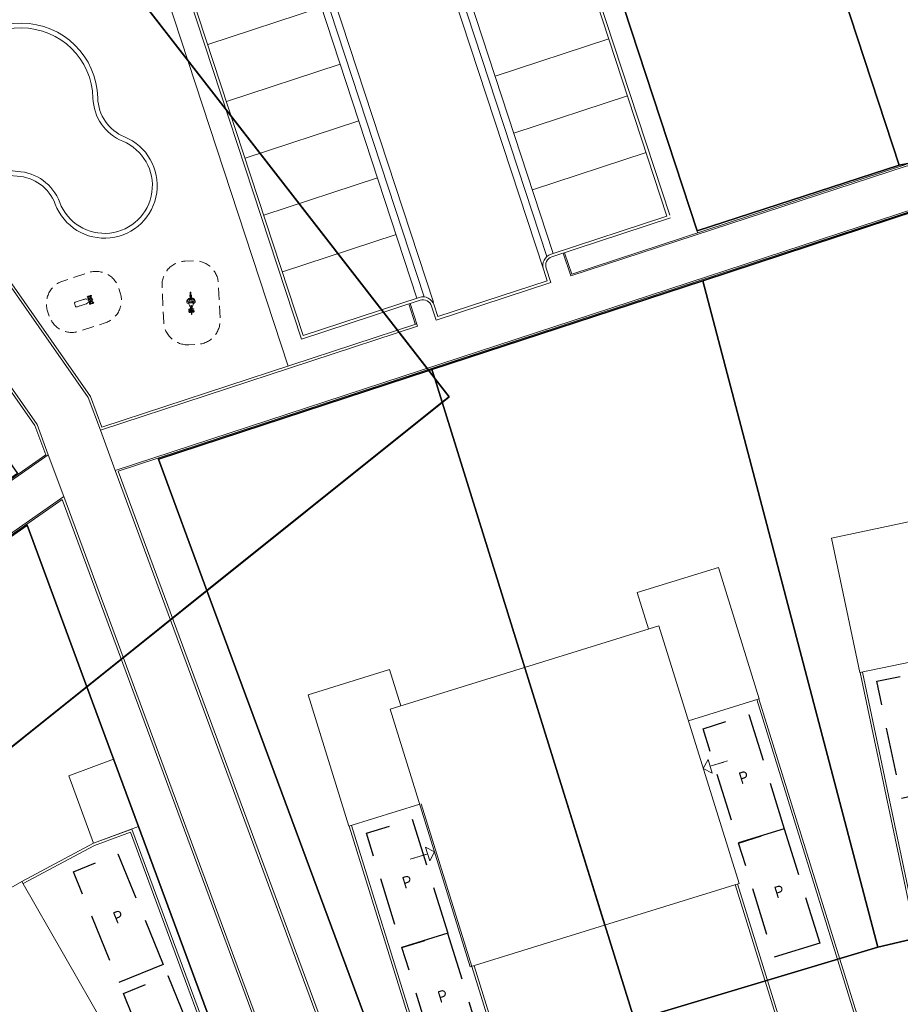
# Model space of a CAD drawing. Header units: metres. Extents: x 150385 to 171486, y 478588 to 485023.
# Tile 78 of 256: x 151636 to 151673, y 483369 to 483410. Entities that reach past the tile are written whole.
import ezdxf
from ezdxf.lldxf.tags import DXFTag

# ---------------------------------------------------------------- set-up
doc = ezdxf.new("R2010")
doc.units = ezdxf.units.M
doc.linetypes.add('DASHED', pattern=[0.75, 0.5, -0.25])
doc.linetypes.add('Stippelfijn', pattern=[3, 2, -1])
doc.layers.add('B-WE-KG-GRENS_PERCEEL-GV', color=150, linetype='KG-PERCEEL', lineweight=30, true_color=0x007fff)
doc.layers.add('N-PV-OG-KADASTRAAL_BEBOUWING-G', color=7, linetype='Continuous', lineweight=35)
doc.layers.add('N-WE-VH-KANTOPSLUITING_ACHTERKANTBAND TERRAS-G', color=7, linetype='Continuous', lineweight=5)
doc.layers.add('N-WE-VH-PP', color=7, linetype='Continuous')
doc.styles.add('NLCS-ISO-ANNOTATIEF-T25', font='NLCS-ISO.ttf', dxfattribs={"height": 2.5})
doc.styles.get("Standard").update_dxf_attribs({"font": 'NLCS-ISO.ttf'})
tags = doc.linetypes.add('KG-PERCEEL', pattern='A,5.5,-2,["P",Standard,S=1.8,R=0,X=-0.5,Y=-0.9],-2,5.5,-2,[5,NLCS.shx,S=0.75,R=0,X=0,Y=0],-2', length=19).pattern_tags.tags
tags[6] = DXFTag(74, 10)

# ---------------------------------------------------------------- blocks, each defined once
blk = doc.blocks.new('A$Cec739394')
at = {"layer": 'N-PV-OG-KADASTRAAL_BEBOUWING-G', "color": 0, "lineweight": -2}
for p, q in [((7.478, -2.004), (7.619, -1.604)), ((7.478, -2.004), (7.619, -1.604)), ((7.748, -1.875), (8.435, -1.546)), ((7.748, -1.875), (8.29, -1.616)), ((7.878, -2.145), (7.478, -2.004)), ((7.878, -2.145), (7.478, -2.004)), ((-3.13, -7.081), (-3.53, -6.94)), ((-3.13, -7.081), (-3.53, -6.94)), ((-3.401, -7.21), (-4.087, -7.539)), ((-3.401, -7.21), (-3.942, -7.469)), ((-3.271, -7.481), (-3.13, -7.081)), ((-3.271, -7.481), (-3.13, -7.081))]:
    blk.add_line(p, q, dxfattribs=at)
at = {"layer": 'N-PV-OG-KADASTRAAL_BEBOUWING-G', "color": 0, "lineweight": -2, "flags": 128}
for points in [[(0, 0), (4.869, -10.175), (10.173, -7.636), (5.304, 2.538), (0, 0)], [(0, 0), (4.869, -10.175), (-0.434, -12.713), (-5.304, -2.538), (0, 0)], [(7.878, -2.145), (7.619, -1.604)], [(7.878, -2.145), (7.619, -1.604)], [(9.758, -7.835), (10.445, -9.269), (13.656, -7.732), (11.174, -2.546), (8.378, -3.884)], [(-3.271, -7.481), (-3.53, -6.94)], [(-3.271, -7.481), (-3.53, -6.94)], [(-0.019, -12.515), (0.667, -13.949), (-2.544, -15.486), (-5.026, -10.299), (-2.23, -8.961)]]:
    blk.add_lwpolyline(points, dxfattribs=at)
blk = doc.blocks.new('pp')
at = {"layer": 'N-WE-VH-PP', "linetype": 'Stippelfijn', "flags": 128}
blk.add_lwpolyline([(-0.5, -5.468), (-2.5, -5.468), (-2.5, -0.468), (-0.5, -0.468)], close=True, dxfattribs=at)
at = {"layer": 'N-WE-VH-PP', "color": 0, "insert": (-1.475, -2.915), "char_height": 0.5, "attachment_point": 5, "style": 'NLCS-ISO-ANNOTATIEF-T25'}
blk.add_mtext('P', dxfattribs=at)
blk = doc.blocks.new('A$C9d743595')
at = {"lineweight": 0}
for p, q in [((-0.689, -0.267), (-0.689, -0.211)), ((-0.656, -0.267), (-0.656, -0.211))]:
    blk.add_line(p, q, dxfattribs=at)
at = {"color": 9, "linetype": 'DASHED', "true_color": 0xb7b7b7, "flags": 128}
blk.add_lwpolyline([(-0.851, -1.625, -0.414214), (-1.851, -0.625), (-1.851, 0.875, -0.414214), (-0.851, 1.875), (-0.494, 1.875, -0.414214), (0.506, 0.875), (0.506, -0.625, -0.414214), (-0.494, -1.625)], format="xyb", close=True, dxfattribs=at)
at = {"lineweight": 0}
for points in [[(-0.683, 0.439), (-0.705, 0.439), (-0.705, 0.305)], [(-0.683, 0.254), (-0.683, 0.573), (-0.661, 0.573), (-0.661, 0.254)], [(-0.639, 0.305), (-0.639, 0.439), (-0.661, 0.439)], [(-0.683, 0.254), (-0.661, 0.254)], [(-0.661, 0.016), (-0.683, 0.016)], [(-0.661, 0.016), (-0.661, -0.367), (-0.683, -0.367)], [(-0.683, -0.367), (-0.683, 0.016)], [(-0.705, -0.041), (-0.705, -0.126)], [(-0.705, -0.148), (-0.705, -0.176)], [(-0.661, -0.189), (-0.639, -0.189), (-0.639, -0.15)], [(-0.639, -0.128), (-0.639, -0.041)]]:
    blk.add_lwpolyline(points, dxfattribs=at)
for points in [[(-0.683, -0.033, -0.496251), (-0.696, -0.044, -0.311154), (-0.741, 0.003), (-0.75, 0.054, 0.282413), (-0.796, 0.106), (-0.819, 0.11, -0.288337), (-0.851, 0.144, -0.043085), (-0.851, 0.18, -0.275078), (-0.757, 0.306, -0.177311), (-0.713, 0.309, 0.036323), (-0.691, 0.3, -0.327041), (-0.683, 0.291)], [(-0.654, 0.164, 0.649025), (-0.659, 0.164), (-0.664, 0.151, 1.134075), (-0.659, 0.149), (-0.653, 0.149, 1.140804), (-0.648, 0.151), (-0.654, 0.164, 0.649025)], [(-0.661, -0.033, 0.496251), (-0.649, -0.044, 0.311154), (-0.603, 0.003), (-0.594, 0.054, -0.282413), (-0.548, 0.106), (-0.526, 0.11, 0.288337), (-0.494, 0.144, 0.043085), (-0.494, 0.18, 0.275078), (-0.587, 0.306, 0.177311), (-0.631, 0.309, -0.036323), (-0.654, 0.3, 0.327041), (-0.661, 0.291)], [(-0.628, 0.163), (-0.631, 0.168, 0.156555), (-0.633, 0.17), (-0.641, 0.174, -1.001217), (-0.639, 0.179), (-0.632, 0.176, 0.203074), (-0.629, 0.176), (-0.624, 0.177, 0.195258), (-0.622, 0.179), (-0.618, 0.187, -0.999837), (-0.613, 0.184), (-0.618, 0.176, 0.481573), (-0.615, 0.171), (-0.604, 0.168, -0.994612), (-0.606, 0.162), (-0.616, 0.164, 0.483075), (-0.62, 0.161), (-0.62, 0.149, -1.001098), (-0.627, 0.149), (-0.627, 0.161, 0.121126), (-0.628, 0.163, 0.121126)], [(-0.775, -0.218), (-0.782, -0.227, 0.274911), (-0.785, -0.242, 0.160946), (-0.764, -0.267, 0.104621), (-0.737, -0.276, 0.222658), (-0.716, -0.269), (-0.709, -0.258, -0.41977), (-0.692, -0.258, -0.193774), (-0.689, -0.266, 0.455346), (-0.686, -0.268), (-0.683, -0.268)], [(-0.696, -0.126, 0.03627), (-0.727, -0.128, 0.055651), (-0.753, -0.136, 0.098411), (-0.774, -0.149, 0.414848), (-0.775, -0.173, 0.098411), (-0.754, -0.187, 0.055651), (-0.728, -0.195, 0.037091), (-0.696, -0.198, 0.042415)], [(-0.698, -0.147, 0.05382), (-0.738, -0.154, 0.074591), (-0.757, -0.162, 0.066188), (-0.738, -0.17, 0.058193), (-0.695, -0.177)], [(-0.683, -0.207), (-0.686, -0.207, 0.402085), (-0.689, -0.209, -0.518983), (-0.705, -0.22)], [(-0.661, -0.207), (-0.659, -0.207, -0.402085), (-0.656, -0.209, 0.518983), (-0.64, -0.22)], [(-0.57, -0.218), (-0.562, -0.227, -0.274911), (-0.56, -0.242, -0.160946), (-0.581, -0.267, -0.104621), (-0.608, -0.276, -0.222658), (-0.629, -0.269), (-0.636, -0.258, 0.41977), (-0.653, -0.258, 0.193774), (-0.656, -0.266, -0.455346), (-0.659, -0.268), (-0.661, -0.268)], [(-0.648, -0.128), (-0.576, -0.128, -1.049644), (-0.577, -0.15), (-0.648, -0.15)]]:
    blk.add_lwpolyline(points, format="xyb", dxfattribs=at)
for points in [[(-0.723, 0.164), (-0.726, 0.159), (-0.726, 0.162, 1), (-0.732, 0.162), (-0.732, 0.15, 1), (-0.726, 0.15), (-0.726, 0.153), (-0.722, 0.148, 0.996159), (-0.717, 0.152), (-0.721, 0.156), (-0.718, 0.161, 1)], [(-0.687, 0.157), (-0.684, 0.164, -0.740479), (-0.679, 0.163), (-0.677, 0.15, -0.991519), (-0.683, 0.149), (-0.683, 0.153), (-0.685, 0.149, -0.707574), (-0.69, 0.149), (-0.691, 0.153), (-0.692, 0.149, -0.995258), (-0.698, 0.15), (-0.696, 0.163, -0.747703), (-0.69, 0.164)], [(-0.67, 0.15, -1), (-0.676, 0.15), (-0.676, 0.163, -0.414214), (-0.673, 0.165), (-0.669, 0.165, -1.075808), (-0.67, 0.152)], [(-0.669, 0.16), (-0.67, 0.16), (-0.67, 0.157), (-0.669, 0.157, 1)], [(-0.647, 0.163), (-0.647, 0.15, 1), (-0.641, 0.15), (-0.641, 0.154), (-0.637, 0.148, 0.722924), (-0.631, 0.15), (-0.631, 0.163, 1), (-0.637, 0.163), (-0.637, 0.158), (-0.642, 0.164, 0.715196)], [(-0.716, -0.25), (-0.709, -0.239, -0.116321), (-0.692, -0.225, 0.320133), (-0.689, -0.22, 0.667721), (-0.691, -0.22, -0.31359), (-0.699, -0.222, -0.06036), (-0.706, -0.219, -0.134645), (-0.71, -0.215, 0.263422), (-0.729, -0.202, 0.145174), (-0.764, -0.209, 0.112646), (-0.776, -0.22, 0.328078), (-0.776, -0.231, 0.150761), (-0.743, -0.256, 0.294227)], [(-0.629, -0.25), (-0.636, -0.239, 0.116321), (-0.653, -0.225, -0.320133), (-0.656, -0.22, -0.667721), (-0.654, -0.22, 0.31359), (-0.646, -0.222, 0.06036), (-0.638, -0.219, 0.134645), (-0.635, -0.215, -0.263422), (-0.616, -0.202, -0.145174), (-0.581, -0.209, -0.112646), (-0.569, -0.22, -0.328078), (-0.569, -0.231, -0.150761), (-0.602, -0.256, -0.294227)]]:
    blk.add_lwpolyline(points, format="xyb", close=True, dxfattribs=at)
blk.add_lwpolyline([(-0.656, 0.155), (-0.658, 0.152), (-0.655, 0.152)], close=True, dxfattribs=at)
for centre, radius in [((-0.805, 0.223), 0.008), ((-0.802, 0.191), 0.0085), ((-0.794, 0.25), 0.0075), ((-0.787, 0.159), 0.009), ((-0.776, 0.269), 0.007), ((-0.759, 0.13), 0.0095), ((-0.754, 0.278), 0.0065), ((-0.733, 0.279), 0.006), ((-0.732, 0.217), 0.0015), ((-0.727, 0.216), 0.002), ((-0.716, 0.113), 0.01), ((-0.72, 0.216), 0.0025), ((-0.716, 0.271), 0.0055), ((-0.714, 0.219), 0.003), ((-0.707, 0.156), 0.00968), ((-0.706, 0.259), 0.005), ((-0.707, 0.156), 0.00361), ((-0.707, 0.224), 0.0035), ((-0.701, 0.246), 0.0045), ((-0.702, 0.233), 0.004), ((-0.644, 0.246), 0.0045), ((-0.643, 0.233), 0.004), ((-0.639, 0.259), 0.005), ((-0.638, 0.224), 0.0035), ((-0.628, 0.113), 0.01), ((-0.628, 0.271), 0.0055), ((-0.631, 0.219), 0.003), ((-0.628, 0.182), 0.00447), ((-0.624, 0.216), 0.0025), ((-0.618, 0.216), 0.002), ((-0.611, 0.279), 0.006), ((-0.612, 0.217), 0.0015), ((-0.59, 0.278), 0.0065), ((-0.586, 0.13), 0.0095), ((-0.569, 0.269), 0.007), ((-0.558, 0.159), 0.009), ((-0.551, 0.25), 0.0075), ((-0.543, 0.191), 0.0085), ((-0.54, 0.223), 0.008)]:
    blk.add_circle(centre, radius, dxfattribs=at)
for centre, radius, start, end in [((-0.683, -0.138), 0.0181, 91.6319, 268.3681), ((-0.683, -0.188), 0.0166, 90.3173, 269.6827), ((-0.661, -0.139), 0.017, 270.0001, 89.9999)]:
    blk.add_arc(centre, radius, start, end, dxfattribs=at)
blk = doc.blocks.new('A$C9b2960b2')
at = {"lineweight": 0}
for p, q in [((-0.363, 0.209), (-0.224, 0.209)), ((-0.462, -0.426), (-0.462, -0.4)), ((-0.448, -0.453), (-0.448, -0.373)), ((-0.448, -0.373), (-0.444, -0.373)), ((-0.444, -0.453), (-0.444, -0.373)), ((-0.384, -0.397), (-0.328, -0.397)), ((-0.328, -0.437), (-0.328, -0.39)), ((-0.328, -0.39), (-0.318, -0.39)), ((-0.318, -0.375), (-0.318, -0.557)), ((-0.318, -0.375), (-0.27, -0.375)), ((-0.27, -0.557), (-0.27, -0.375)), ((-0.269, -0.39), (-0.269, -0.437)), ((-0.258, -0.39), (-0.269, -0.39)), ((-0.258, -0.39), (-0.258, -0.437)), ((-0.203, -0.397), (-0.258, -0.397)), ((-0.142, -0.373), (-0.142, -0.453)), ((-0.138, -0.373), (-0.142, -0.373)), ((-0.138, -0.373), (-0.138, -0.453)), ((-0.124, -0.4), (-0.124, -0.426)), ((-0.462, -0.532), (-0.462, -0.506)), ((-0.448, -0.453), (-0.444, -0.453)), ((-0.448, -0.559), (-0.448, -0.479)), ((-0.448, -0.479), (-0.444, -0.479)), ((-0.448, -0.559), (-0.444, -0.559)), ((-0.444, -0.559), (-0.444, -0.479)), ((-0.384, -0.429), (-0.328, -0.429)), ((-0.384, -0.503), (-0.355, -0.503)), ((-0.384, -0.535), (-0.328, -0.535)), ((-0.369, -0.481), (-0.369, -0.456)), ((-0.318, -0.506), (-0.344, -0.506)), ((-0.328, -0.437), (-0.318, -0.437)), ((-0.328, -0.543), (-0.328, -0.506)), ((-0.328, -0.543), (-0.318, -0.543)), ((-0.318, -0.451), (-0.27, -0.451)), ((-0.318, -0.506), (-0.318, -0.477)), ((-0.318, -0.496), (-0.318, -0.496)), ((-0.318, -0.518), (-0.27, -0.518)), ((-0.318, -0.557), (-0.27, -0.557)), ((-0.269, -0.434), (-0.27, -0.434)), ((-0.269, -0.496), (-0.27, -0.496)), ((-0.259, -0.543), (-0.27, -0.543)), ((-0.258, -0.437), (-0.269, -0.437)), ((-0.269, -0.477), (-0.269, -0.506)), ((-0.244, -0.506), (-0.269, -0.506)), ((-0.259, -0.506), (-0.259, -0.543)), ((-0.204, -0.535), (-0.259, -0.535)), ((-0.203, -0.429), (-0.258, -0.429)), ((-0.204, -0.503), (-0.232, -0.503)), ((-0.219, -0.456), (-0.219, -0.481)), ((-0.143, -0.479), (-0.143, -0.559)), ((-0.139, -0.479), (-0.143, -0.479)), ((-0.139, -0.559), (-0.143, -0.559)), ((-0.138, -0.453), (-0.142, -0.453)), ((-0.139, -0.479), (-0.139, -0.559)), ((-0.125, -0.506), (-0.125, -0.532))]:
    blk.add_line(p, q, dxfattribs=at)
at = {"color": 9, "linetype": 'DASHED', "true_color": 0xb7b7b7, "flags": 128}
blk.add_lwpolyline([(-0.399, 1.382), (-0.187, 1.382, -0.414214), (0.813, 0.382), (0.813, -0.746, -0.414214), (-0.187, -1.746), (-0.399, -1.746, -0.414214), (-1.399, -0.746), (-1.399, 0.382, -0.414214)], format="xyb", close=True, dxfattribs=at)
at = {"lineweight": 0}
for centre, radius, start, end in [((-0.363, 0.184), 0.025, 90, 117.8827), ((-0.224, 0.184), 0.025, 62.1154, 90), ((-0.445, -0.413), 0.02, 148.3523, 211.6477), ((-0.404, -0.413), 0.0595, 137.7825, 167.3859), ((-0.387, -0.317), 0.0804, 224.4813, 272.3115), ((-0.2, -0.317), 0.0804, 267.6885, 315.5187), ((-0.182, -0.413), 0.0595, 12.6141, 42.2175), ((-0.141, -0.413), 0.02, 328.3523, 31.6477), ((-0.445, -0.519), 0.02, 148.3523, 211.6477), ((-0.404, -0.413), 0.0595, 192.6141, 222.2175), ((-0.404, -0.519), 0.0595, 137.7825, 167.3859), ((-0.404, -0.519), 0.0595, 192.6141, 222.2175), ((-0.387, -0.51), 0.0804, 87.6885, 135.5187), ((-0.387, -0.423), 0.0804, 224.4813, 272.3115), ((-0.387, -0.616), 0.0804, 87.6885, 135.5187), ((-0.356, -0.448), 0.0182, 132.075, 227.925), ((-0.344, -0.481), 0.025, 180, 270), ((-0.244, -0.481), 0.025, 270, 0), ((-0.231, -0.464), 0.0182, 312.075, 47.925), ((-0.2, -0.423), 0.0804, 267.6885, 315.5187), ((-0.2, -0.616), 0.0804, 44.4813, 92.3115), ((-0.2, -0.51), 0.0804, 44.4813, 92.3115), ((-0.183, -0.519), 0.0595, 12.6141, 42.2175), ((-0.183, -0.519), 0.0595, 317.7825, 347.3859), ((-0.182, -0.413), 0.0595, 317.7825, 347.3859), ((-0.142, -0.519), 0.02, 328.3523, 31.6477)]:
    blk.add_arc(centre, radius, start, end, dxfattribs=at)
for points, knots in [([(-0.396, 0.174), (-0.396, 0.176), (-0.396, 0.178), (-0.395, 0.181), (-0.395, 0.182), (-0.394, 0.186), (-0.393, 0.187), (-0.392, 0.19), (-0.391, 0.191), (-0.389, 0.194), (-0.388, 0.195), (-0.386, 0.198), (-0.385, 0.199), (-0.382, 0.201), (-0.381, 0.202), (-0.378, 0.204), (-0.376, 0.205), (-0.374, 0.206)], [0, 0, 0, 0, 5.988516, 5.988516, 12.023667, 12.023667, 18.116369, 18.116369, 24.389947, 24.389947, 30.882694, 30.882694, 37.876342, 37.876342, 45.530918, 45.530918, 53.456944, 53.456944, 53.456944, 53.456944]), ([(-0.395, -0.284), (-0.395, -0.28), (-0.395, -0.277), (-0.395, -0.264), (-0.395, -0.254), (-0.395, -0.214), (-0.395, -0.184), (-0.396, -0.098), (-0.396, -0.043), (-0.396, 0.055), (-0.396, 0.097), (-0.396, 0.151), (-0.396, 0.163), (-0.396, 0.174)], [0, 0, 0, 0, 10, 10, 40.000005, 40.000005, 130.000007, 130.000007, 296.55574, 296.55574, 423.036254, 423.036254, 457.851889, 457.851889, 457.851889, 457.851889]), ([(-0.213, 0.206), (-0.211, 0.205), (-0.209, 0.204), (-0.205, 0.201), (-0.203, 0.199), (-0.2, 0.196), (-0.199, 0.195), (-0.196, 0.192), (-0.195, 0.19), (-0.194, 0.187), (-0.193, 0.185), (-0.192, 0.182), (-0.192, 0.181), (-0.191, 0.177), (-0.191, 0.176), (-0.191, 0.174)], [0, 0, 0, 0, 10.007903, 10.007903, 19.793437, 19.793437, 28.034371, 28.034371, 35.189868, 35.189868, 41.736297, 41.736297, 47.977738, 47.977738, 53.451491, 53.451491, 53.451491, 53.451491]), ([(-0.191, 0.174), (-0.191, 0.171), (-0.191, 0.168), (-0.191, 0.154), (-0.191, 0.144), (-0.191, 0.104), (-0.191, 0.074), (-0.191, -0.021), (-0.191, -0.087), (-0.192, -0.196), (-0.192, -0.24), (-0.192, -0.284)], [0.042486, 0.042486, 0.042486, 0.042486, 10, 10, 40.000002, 40.000002, 130.000006, 130.000006, 327.029225, 327.029225, 457.889682, 457.889682, 457.889682, 457.889682]), ([(-0.191, 0.174), (-0.191, 0.174), (-0.191, 0.174), (-0.191, 0.174), (-0.191, 0.174), (-0.191, 0.174)], [0.065778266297, 0.065778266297, 0.065778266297, 0.065778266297, 0.065780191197, 0.065780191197, 0.06578623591, 0.06578623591, 0.06578623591, 0.06578623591]), ([(-0.388, -0.301), (-0.388, -0.301), (-0.388, -0.301), (-0.388, -0.301), (-0.388, -0.301), (-0.388, -0.301), (-0.388, -0.301), (-0.388, -0.301), (-0.388, -0.301), (-0.388, -0.301), (-0.388, -0.301), (-0.388, -0.301), (-0.388, -0.301), (-0.388, -0.301), (-0.388, -0.3), (-0.389, -0.299), (-0.39, -0.298), (-0.391, -0.296), (-0.392, -0.294), (-0.393, -0.291), (-0.394, -0.29), (-0.394, -0.287), (-0.395, -0.285), (-0.395, -0.284)], [0.324075, 0.324075, 0.324075, 0.324075, 0.737921, 0.737921, 0.801648, 0.801648, 0.817564, 0.817564, 0.825424, 0.825424, 0.833267, 0.833267, 0.84896, 0.84896, 0.988903, 0.988903, 5.507739, 5.507739, 10.026591, 10.026591, 14.54254, 14.54254, 19.566972, 19.566972, 19.566972, 19.566972]), ([(-0.387, -0.301), (-0.387, -0.301), (-0.387, -0.301), (-0.387, -0.301), (-0.388, -0.301), (-0.388, -0.301), (-0.388, -0.301), (-0.388, -0.301)], [0, 0, 0, 0, 2.044552, 2.044552, 5.111601, 5.111601, 9.898749, 9.898749, 9.898749, 9.898749]), ([(-0.384, -0.305), (-0.384, -0.304), (-0.385, -0.304), (-0.385, -0.303), (-0.386, -0.303), (-0.386, -0.302), (-0.387, -0.302), (-0.387, -0.301), (-0.387, -0.301), (-0.387, -0.301)], [0.05964352, 0.05964352, 0.05964352, 0.05964352, 0.06165804, 0.06165804, 0.06936529, 0.06936529, 0.07321892, 0.07321892, 0.07665132, 0.07665132, 0.07665132, 0.07665132]), ([(-0.382, -0.307), (-0.383, -0.307), (-0.383, -0.306), (-0.384, -0.304), (-0.385, -0.304), (-0.385, -0.303)], [0, 0, 0, 0, 6.496637, 6.496637, 12.364376, 12.364376, 12.364376, 12.364376]), ([(-0.374, -0.322), (-0.374, -0.322), (-0.374, -0.322), (-0.374, -0.321), (-0.374, -0.321), (-0.374, -0.321), (-0.374, -0.321), (-0.374, -0.321), (-0.375, -0.32), (-0.375, -0.318), (-0.376, -0.317), (-0.377, -0.314), (-0.378, -0.313), (-0.38, -0.311), (-0.38, -0.31), (-0.381, -0.309), (-0.381, -0.308), (-0.382, -0.308), (-0.382, -0.308), (-0.383, -0.306), (-0.384, -0.305), (-0.384, -0.305)], [0, 0, 0, 0, 0.042713, 0.042713, 0.156615, 0.156615, 0.460354, 0.460354, 2.08057, 2.08057, 7.919146, 7.919146, 13.851734, 13.851734, 19.909866, 19.909866, 21.470327, 21.470327, 23.811329, 23.811329, 30.804017, 30.804017, 30.804017, 30.804017]), ([(-0.376, -0.318), (-0.376, -0.317), (-0.376, -0.316), (-0.377, -0.314), (-0.378, -0.313), (-0.38, -0.311), (-0.38, -0.31), (-0.381, -0.309), (-0.381, -0.308), (-0.382, -0.308), (-0.382, -0.308), (-0.383, -0.306), (-0.384, -0.305), (-0.384, -0.305)], [0, 0, 0, 0, 2.937419, 2.937419, 8.889731, 8.889731, 14.946857, 14.946857, 16.5071, 16.5071, 18.847773, 18.847773, 25.864509, 25.864509, 25.864509, 25.864509]), ([(-0.369, -0.349), (-0.369, -0.346), (-0.369, -0.344), (-0.369, -0.339), (-0.37, -0.336), (-0.37, -0.333), (-0.37, -0.332), (-0.371, -0.331), (-0.371, -0.331), (-0.371, -0.329), (-0.372, -0.328), (-0.373, -0.324), (-0.374, -0.322), (-0.375, -0.319), (-0.375, -0.319), (-0.376, -0.318)], [0, 0, 0, 0, 0.00770725, 0.00770725, 0.01541451, 0.01541451, 0.01734132, 0.01734132, 0.01926814, 0.01926814, 0.02312176, 0.02312176, 0.03082902, 0.03082902, 0.03392677, 0.03392677, 0.03392677, 0.03392677]), ([(-0.216, -0.332), (-0.217, -0.333), (-0.217, -0.333), (-0.217, -0.336), (-0.218, -0.339), (-0.218, -0.344), (-0.219, -0.346), (-0.219, -0.349)], [0.10795145, 0.10795145, 0.10795145, 0.10795145, 0.10958959, 0.10958959, 0.11741741, 0.11741741, 0.12524524, 0.12524524, 0.12524524, 0.12524524]), ([(-0.215, -0.327), (-0.215, -0.327), (-0.215, -0.327), (-0.215, -0.327), (-0.215, -0.327), (-0.215, -0.327), (-0.215, -0.327), (-0.215, -0.327), (-0.215, -0.327), (-0.215, -0.327), (-0.215, -0.327), (-0.215, -0.327), (-0.215, -0.327), (-0.215, -0.327), (-0.215, -0.328), (-0.216, -0.328), (-0.216, -0.329), (-0.216, -0.33), (-0.216, -0.331), (-0.216, -0.332)], [0, 0, 0, 0, 0.000072, 0.000072, 0.000648, 0.000648, 0.001801, 0.001801, 0.006412, 0.006412, 0.024856, 0.024856, 0.076962, 0.076962, 1.188655, 1.188655, 2.671003, 2.671003, 5.623682, 5.623682, 5.623682, 5.623682]), ([(-0.211, -0.317), (-0.211, -0.318), (-0.212, -0.319), (-0.213, -0.321), (-0.213, -0.321), (-0.213, -0.322), (-0.213, -0.322), (-0.213, -0.322), (-0.213, -0.322), (-0.213, -0.322), (-0.213, -0.322), (-0.213, -0.322), (-0.213, -0.322), (-0.213, -0.322), (-0.213, -0.322), (-0.213, -0.322), (-0.213, -0.322), (-0.213, -0.322)], [0, 0, 0, 0, 5.911788, 5.911788, 6.649647, 6.649647, 6.926336, 6.926336, 6.952275, 6.952275, 6.970708, 6.970708, 6.97186, 6.97186, 6.972148, 6.972148, 6.97232, 6.97232, 6.97232, 6.97232]), ([(-0.202, -0.303), (-0.202, -0.304), (-0.202, -0.304), (-0.203, -0.305), (-0.204, -0.306), (-0.205, -0.307), (-0.205, -0.307), (-0.205, -0.308), (-0.205, -0.308), (-0.206, -0.309), (-0.207, -0.31), (-0.208, -0.312), (-0.209, -0.313), (-0.21, -0.315), (-0.21, -0.316), (-0.211, -0.317)], [0.06042456, 0.06042456, 0.06042456, 0.06042456, 0.06262262, 0.06262262, 0.07045045, 0.07045045, 0.07240741, 0.07240741, 0.07436436, 0.07436436, 0.07827828, 0.07827828, 0.0861061, 0.0861061, 0.0889658, 0.0889658, 0.0889658, 0.0889658]), ([(-0.206, -0.308), (-0.205, -0.308), (-0.205, -0.307), (-0.204, -0.306), (-0.204, -0.306), (-0.203, -0.305), (-0.203, -0.305), (-0.203, -0.304)], [0, 0, 0, 0, 0.00391391, 0.00391391, 0.00782783, 0.00782783, 0.01017488, 0.01017488, 0.01017488, 0.01017488]), ([(-0.203, -0.304), (-0.203, -0.305), (-0.204, -0.306), (-0.205, -0.307), (-0.205, -0.308), (-0.206, -0.308)], [0, 0, 0, 0, 6.82874, 6.82874, 10.121929, 10.121929, 10.121929, 10.121929]), ([(-0.201, -0.303), (-0.201, -0.303), (-0.201, -0.303), (-0.201, -0.303), (-0.201, -0.303), (-0.201, -0.303), (-0.201, -0.303), (-0.201, -0.303), (-0.201, -0.303), (-0.201, -0.303), (-0.201, -0.303), (-0.201, -0.303), (-0.201, -0.303), (-0.201, -0.303), (-0.202, -0.303), (-0.202, -0.303), (-0.202, -0.303), (-0.202, -0.303), (-0.202, -0.303), (-0.202, -0.303), (-0.202, -0.303), (-0.202, -0.303)], [0, 0, 0, 0, 0.000017, 0.000017, 0.000292, 0.000292, 0.001025, 0.001025, 0.004935, 0.004935, 0.010149, 0.010149, 0.024052, 0.024052, 0.61725, 0.61725, 1.408188, 1.408188, 1.935475, 1.935475, 2.111235, 2.111235, 2.111235, 2.111235]), ([(-0.192, -0.284), (-0.192, -0.285), (-0.193, -0.287), (-0.193, -0.29), (-0.194, -0.291), (-0.195, -0.294), (-0.195, -0.295), (-0.197, -0.298), (-0.198, -0.299), (-0.199, -0.3), (-0.199, -0.3), (-0.199, -0.3), (-0.199, -0.301), (-0.199, -0.301), (-0.199, -0.301), (-0.199, -0.301), (-0.199, -0.301), (-0.199, -0.301), (-0.199, -0.301), (-0.199, -0.301), (-0.199, -0.301), (-0.199, -0.301), (-0.199, -0.301), (-0.199, -0.301), (-0.199, -0.301), (-0.199, -0.301), (-0.199, -0.301), (-0.199, -0.301), (-0.199, -0.301), (-0.199, -0.301), (-0.199, -0.301), (-0.199, -0.301), (-0.199, -0.301), (-0.199, -0.301)], [0, 0, 0, 0, 4.485021, 4.485021, 9.004039, 9.004039, 13.522875, 13.522875, 18.041711, 18.041711, 18.60436, 18.60436, 18.709923, 18.709923, 18.738065, 18.738065, 18.752265, 18.752265, 18.766434, 18.766434, 18.823425, 18.823425, 18.935174, 18.935174, 19.270252, 19.270252, 19.521558, 19.521558, 19.568678, 19.568678, 19.570423, 19.570423, 19.570859, 19.570859, 19.570859, 19.570859]), ([(-0.318, -0.452), (-0.318, -0.453), (-0.318, -0.454), (-0.318, -0.457), (-0.318, -0.457), (-0.318, -0.459), (-0.318, -0.459), (-0.318, -0.461), (-0.318, -0.463), (-0.318, -0.465), (-0.318, -0.465), (-0.318, -0.466), (-0.318, -0.467), (-0.318, -0.469), (-0.318, -0.47), (-0.318, -0.471), (-0.318, -0.471), (-0.318, -0.472), (-0.318, -0.473), (-0.318, -0.474), (-0.318, -0.475), (-0.318, -0.476), (-0.318, -0.476), (-0.318, -0.477)], [0, 0, 0, 0, 0.00424803, 0.00424803, 0.00637204, 0.00637204, 0.00849605, 0.00849605, 0.01274408, 0.01274408, 0.0148681, 0.0148681, 0.01699211, 0.01699211, 0.02124014, 0.02124014, 0.02336415, 0.02336415, 0.02548816, 0.02548816, 0.02973619, 0.02973619, 0.03398422, 0.03398422, 0.03398422, 0.03398422]), ([(-0.269, -0.477), (-0.269, -0.476), (-0.269, -0.476), (-0.269, -0.475), (-0.269, -0.474), (-0.269, -0.473), (-0.269, -0.472), (-0.269, -0.471), (-0.269, -0.471), (-0.269, -0.47), (-0.269, -0.469), (-0.269, -0.467), (-0.269, -0.466), (-0.269, -0.465), (-0.269, -0.465), (-0.269, -0.463), (-0.269, -0.461), (-0.269, -0.459), (-0.269, -0.459), (-0.269, -0.457), (-0.269, -0.457), (-0.269, -0.454), (-0.269, -0.453), (-0.269, -0.452)], [0, 0, 0, 0, 0.00424648, 0.00424648, 0.00849296, 0.00849296, 0.0106162, 0.0106162, 0.01273943, 0.01273943, 0.01698591, 0.01698591, 0.01910915, 0.01910915, 0.02123239, 0.02123239, 0.02547887, 0.02547887, 0.02760211, 0.02760211, 0.02972535, 0.02972535, 0.03397182, 0.03397182, 0.03397182, 0.03397182])]:
    blk.add_open_spline(points, degree=3, knots=knots, dxfattribs=at)
for points in [[(-0.396, 0.174), (-0.396, 0.174), (-0.396, 0.174), (-0.396, 0.174)], [(-0.369, -0.397), (-0.369, -0.381), (-0.369, -0.365), (-0.369, -0.349)], [(-0.269, -0.392), (-0.269, -0.392), (-0.269, -0.392), (-0.27, -0.392)], [(-0.269, -0.452), (-0.269, -0.432), (-0.269, -0.412), (-0.269, -0.392)], [(-0.219, -0.349), (-0.219, -0.365), (-0.219, -0.381), (-0.219, -0.397)], [(-0.2, -0.301), (-0.2, -0.301), (-0.2, -0.301), (-0.2, -0.301)], [(-0.2, -0.301), (-0.2, -0.301), (-0.2, -0.301), (-0.2, -0.301)], [(-0.369, -0.456), (-0.369, -0.447), (-0.369, -0.438), (-0.369, -0.429)], [(-0.318, -0.452), (-0.318, -0.447), (-0.318, -0.442), (-0.318, -0.437)], [(-0.219, -0.429), (-0.219, -0.438), (-0.219, -0.447), (-0.219, -0.456)]]:
    blk.add_open_spline(points, degree=3, dxfattribs=at)

msp = doc.modelspace()

# ---------------------------------------------------------------- linework, layer by layer
at = {"layer": 'B-WE-KG-GRENS_PERCEEL-GV', "flags": 128}
for points in [[(151533.35, 483297.576), (151522.99, 483289.299), (151577.28, 483221.755), (151674.555, 483103.255), (151777.85, 482980.465), (151798.81, 482956.485), (151809.591, 482945.888), (152215.021, 483231.696), (151911.587, 483664.182), (151608.653, 483451.643), (151612.29, 483447.185), (151620.377, 483452.841), (151632.616, 483430.443), (151632.423, 483430.336), (151628.043, 483427.875), (151630.941, 483424.322), (151654.281, 483394.271), (151606.734, 483356.205), (151573.991, 483330.045), (151555.188, 483315.023), (151553.625, 483313.775)], [(151809.591, 482945.888), (152215.021, 483231.696), (151911.587, 483664.182), (151608.653, 483451.643), (151630.941, 483424.322), (151654.281, 483394.271), (151606.734, 483356.205), (151522.99, 483289.299), (151577.28, 483221.755), (151674.555, 483103.255), (151777.85, 482980.465), (151798.81, 482956.485)], [(151533.35, 483297.576), (151522.99, 483289.299), (151577.28, 483221.755), (151674.555, 483103.255), (151777.85, 482980.465), (151798.81, 482956.485), (151809.591, 482945.888), (152215.021, 483231.696), (151911.587, 483664.182), (151608.653, 483451.643), (151612.29, 483447.185), (151620.377, 483452.841), (151632.616, 483430.443), (151632.423, 483430.336), (151628.043, 483427.875), (151630.941, 483424.322), (151654.281, 483394.271), (151606.734, 483356.205), (151573.991, 483330.045), (151555.188, 483315.023), (151553.625, 483313.775)], [(151809.591, 482945.888), (152215.021, 483231.696), (151911.587, 483664.182), (151608.653, 483451.643), (151630.941, 483424.322), (151654.281, 483394.271), (151606.734, 483356.205), (151522.99, 483289.299), (151577.28, 483221.755), (151674.555, 483103.255), (151777.85, 482980.465), (151798.81, 482956.485)], [(151533.35, 483297.576), (151522.99, 483289.299), (151577.28, 483221.755), (151636.325, 483149.826), (151637.77, 483151.013), (151632.035, 483158.097), (151624.168, 483167.816), (151610.472, 483184.719), (151626.215, 483197.605), (151635.988, 483193.011), (151646.169, 483188.232), (151656.356, 483183.454), (151666.539, 483178.678), (151676.72, 483173.897), (151686.906, 483169.12), (151697.086, 483164.341), (151707.274, 483159.559), (151691.499, 483125.948), (151695.849, 483123.918), (151711.618, 483157.521), (151722.653, 483152.344), (151733.684, 483147.168), (151744.71, 483141.995), (151754.383, 483137.455), (151754.375, 483133.321), (151767.219, 483133.279), (151780.214, 483133.247), (151798.965, 483133.197), (151817.715, 483133.14), (151817.547, 483071.631), (151830.048, 483071.594), (151830.125, 483102.014), (151830.185, 483120.592), (151830.232, 483139.177), (151914.105, 483138.943), (151914.147, 483153.713), (151834.152, 483153.936), (151834.201, 483172.514), (151834.255, 483191.089), (151834.308, 483209.67), (151914.306, 483209.449), (151914.349, 483225.875), (151834.349, 483226.104), (151834.406, 483244.677), (151834.436, 483255.929), (151834.465, 483267.176), (151834.535, 483293.047), (151914.537, 483292.825), (151914.554, 483296.357), (151915.985, 483296.353), (151916.16, 483296.356), (151916.335, 483296.364), (151916.509, 483296.379), (151916.682, 483296.4), (151916.855, 483296.427), (151917.027, 483296.46), (151917.197, 483296.499), (151917.366, 483296.544), (151917.533, 483296.594), (151917.699, 483296.651), (151917.862, 483296.713), (151918.023, 483296.781), (151918.182, 483296.855), (151918.338, 483296.934), (151918.491, 483297.018), (151918.641, 483297.108), (151918.788, 483297.203), (151918.931, 483297.303), (151919.071, 483297.408), (151919.207, 483297.518), (151919.339, 483297.633), (151919.467, 483297.752), (151919.591, 483297.875), (151919.71, 483298.003), (151919.825, 483298.135), (151919.935, 483298.27), (151920.041, 483298.41), (151920.141, 483298.553), (151920.236, 483298.699), (151920.326, 483298.849), (151920.411, 483299.002), (151920.491, 483299.158), (151920.565, 483299.316), (151920.633, 483299.477), (151920.696, 483299.64), (151920.753, 483299.805), (151920.804, 483299.973), (151920.85, 483300.141), (151920.889, 483300.312), (151920.922, 483300.483), (151920.95, 483300.656), (151920.971, 483300.83), (151920.986, 483301.004), (151920.996, 483301.178), (151920.999, 483301.353), (151920.999, 483356.463), (151920.999, 483451.487), (151920.996, 483451.658), (151920.987, 483451.829), (151920.972, 483451.999), (151920.952, 483452.169), (151920.926, 483452.338), (151920.894, 483452.506), (151920.856, 483452.673), (151920.813, 483452.838), (151920.764, 483453.002), (151920.709, 483453.164), (151920.649, 483453.324), (151920.584, 483453.482), (151920.513, 483453.637), (151920.437, 483453.79), (151920.355, 483453.941), (151920.269, 483454.088), (151920.178, 483454.233), (151920.081, 483454.374), (151822.519, 483592.331), (151775.465, 483559.423), (151773.173, 483562.701), (151771.118, 483565.629), (151608.653, 483451.643), (151612.29, 483447.185), (151615.738, 483449.594), (151620.376, 483452.833), (151624.644, 483455.819), (151629.291, 483459.068), (151638.774, 483465.705), (151650.248, 483439.201), (151642.19, 483435.436), (151637.376, 483432.988), (151632.617, 483430.437), (151628.051, 483427.866), (151630.941, 483424.322), (151653.432, 483395.364), (151653.57, 483395.409), (151664.884, 483399.124), (151673.865, 483402.072), (151676.455, 483402.571), (151688.25, 483404.813), (151694.858, 483406.076), (151694.478, 483408.032), (151688.89, 483406.967), (151683.794, 483406.001), (151678.187, 483404.934), (151673.088, 483403.953), (151664.653, 483401.201), (151657.277, 483423.667), (151665.497, 483427.11), (151670.57, 483428.974), (151675.691, 483430.69), (151680.855, 483432.269), (151686.044, 483433.774), (151695.377, 483436.281), (151704.755, 483438.536), (151710.026, 483439.698), (151715.307, 483440.792), (151720.616, 483441.799), (151725.919, 483442.817), (151731.222, 483443.822), (151736.539, 483444.832), (151745.25, 483446.5), (151750.547, 483418.72), (151741.816, 483417.055), (151736.518, 483416.047), (151731.222, 483415.035), (151725.922, 483414.02), (151720.622, 483413.018), (151715.312, 483412.003), (151709.992, 483410.979), (151710.37, 483409.029), (151711.992, 483409.33), (151723.791, 483411.574), (151734.594, 483413.637), (151735.574, 483378.822), (151724.738, 483378.521), (151714.094, 483378.052), (151703.51, 483377.101), (151692.99, 483375.635), (151682.536, 483373.693), (151672.204, 483371.259), (151662.027, 483368.206), (151652.179, 483364.526), (151644.166, 483386.173), (151639.144, 483382.152), (151646.564, 483362.069), (151638.883, 483358.391), (151634.084, 483355.899), (151629.364, 483353.299), (151624.684, 483350.588), (151620.081, 483347.768), (151613.062, 483343.174), (151604.506, 483354.425), (151602.154, 483352.546), (151602.88, 483351.66), (151599.72, 483349.07), (151598.961, 483349.995), (151573.991, 483330.045), (151577.071, 483326.284), (151582.698, 483319.414), (151564.078, 483304.179), (151558.455, 483311.037), (151555.188, 483315.023), (151553.625, 483313.775), (151556.905, 483309.785), (151562.526, 483302.903), (151542.434, 483286.459), (151536.822, 483293.343), (151533.396, 483297.513)], [(151522.99, 483289.299), (151606.734, 483356.205), (151654.281, 483394.271), (151630.941, 483424.322), (151608.653, 483451.643), (151471.724, 483355.574), (151474.465, 483351.93), (151483.06, 483340.21), (151490.175, 483330.125)], [(151522.99, 483289.299), (151606.734, 483356.205), (151654.281, 483394.271), (151630.941, 483424.322), (151608.653, 483451.643), (151471.724, 483355.574), (151474.465, 483351.93), (151483.06, 483340.21), (151490.175, 483330.125)], [(151499.393, 483318.657), (151522.99, 483289.299), (151533.35, 483297.576), (151516.29, 483318.425), (151536.373, 483334.859), (151553.625, 483313.775), (151555.188, 483315.023), (151537.921, 483336.125), (151556.549, 483351.367), (151573.648, 483330.472), (151573.991, 483330.045), (151606.734, 483356.205), (151654.281, 483394.271), (151630.941, 483424.322), (151628.043, 483427.875), (151623.237, 483425.085), (151611.473, 483446.614), (151612.29, 483447.185), (151608.653, 483451.643), (151507.764, 483380.86), (151534.893, 483347.705)], [(151499.393, 483318.657), (151522.99, 483289.299), (151533.35, 483297.576), (151529.974, 483301.709), (151526.557, 483305.885), (151523.144, 483310.069), (151519.718, 483314.236), (151516.297, 483318.414), (151510.665, 483325.282), (151531.538, 483342.352), (151550.925, 483358.244), (151556.547, 483351.351), (151559.976, 483347.167), (151563.394, 483343.006), (151566.806, 483338.825), (151570.228, 483334.649), (151573.651, 483330.465), (151573.991, 483330.045), (151598.961, 483349.995), (151596.23, 483353.32), (151599.4, 483355.91), (151602.154, 483352.546), (151604.506, 483354.425), (151600.7, 483359.429), (151596.614, 483356.078), (151592.433, 483352.667), (151588.262, 483349.244), (151584.079, 483345.837), (151577.204, 483340.201), (151559.917, 483361.341), (151566.78, 483366.968), (151570.963, 483370.387), (151575.147, 483373.807), (151579.338, 483377.207), (151583.559, 483380.56), (151590.985, 483386.269), (151598.49, 483391.856), (151602.876, 483395.014), (151607.281, 483398.131), (151611.725, 483401.195), (151616.224, 483404.179), (151623.724, 483408.953), (151636.248, 483391.068), (151628.961, 483385.969), (151624.543, 483382.864), (151620.117, 483379.785), (151615.699, 483376.69), (151611.259, 483373.599), (151604.29, 483368.717), (151605.431, 483367.072), (151608.004, 483368.868), (151612.282, 483371.872), (151616.892, 483375.077), (151621.189, 483378.084), (151625.774, 483381.287), (151636.648, 483388.906), (151639.144, 483382.152), (151644.166, 483386.173), (151642.135, 483391.661), (151653.432, 483395.364), (151630.941, 483424.322), (151628.051, 483427.866), (151627.92, 483427.792), (151623.239, 483425.072), (151615.637, 483420.469), (151608.171, 483415.679), (151603.674, 483412.679), (151599.215, 483409.631), (151594.856, 483406.452), (151590.485, 483403.287), (151583.308, 483398.054), (151569.73, 483417.421), (151577.027, 483422.535), (151581.452, 483425.629), (151585.88, 483428.718), (151590.3, 483431.809), (151594.729, 483434.894), (151603.124, 483440.781), (151611.466, 483446.618), (151612.29, 483447.185), (151608.653, 483451.643), (151507.764, 483380.86), (151507.753, 483380.852), (151534.897, 483347.697)], [(151499.393, 483318.657), (151522.99, 483289.299), (151533.35, 483297.576), (151516.29, 483318.425), (151536.373, 483334.859), (151553.625, 483313.775), (151555.188, 483315.023), (151537.921, 483336.125), (151556.549, 483351.367), (151573.648, 483330.472), (151573.991, 483330.045), (151606.734, 483356.205), (151654.281, 483394.271), (151630.941, 483424.322), (151628.043, 483427.875), (151623.237, 483425.085), (151611.473, 483446.614), (151612.29, 483447.185), (151608.653, 483451.643), (151507.764, 483380.86), (151534.893, 483347.705)], [(151665.497, 483427.11), (151673.088, 483403.953), (151678.187, 483404.934), (151677.803, 483406.896), (151670.57, 483428.974)], [(151657.277, 483423.667), (151664.653, 483401.201), (151673.088, 483403.953), (151665.497, 483427.11)], [(151676.455, 483402.571), (151673.865, 483402.072), (151664.884, 483399.124), (151672.204, 483371.259), (151682.536, 483373.693)], [(151653.57, 483395.409), (151653.685, 483395.038), (151654.281, 483394.271), (151653.995, 483394.042), (151662.027, 483368.206), (151672.204, 483371.259), (151664.884, 483399.124)], [(151653.685, 483395.038), (151653.432, 483395.364), (151642.135, 483391.661), (151644.166, 483386.173), (151653.995, 483394.042)], [(151653.57, 483395.409), (151653.432, 483395.364), (151653.685, 483395.038)], [(151653.995, 483394.042), (151654.281, 483394.271), (151653.685, 483395.038)], [(151653.995, 483394.042), (151644.166, 483386.173), (151652.179, 483364.526), (151662.027, 483368.206)], [(151625.774, 483381.287), (151629.637, 483374.541), (151639.144, 483382.152), (151636.648, 483388.906)], [(151629.637, 483374.541), (151638.883, 483358.391), (151646.564, 483362.069), (151639.144, 483382.152)]]:
    msp.add_lwpolyline(points, close=True, dxfattribs=at)
at = {"layer": 'N-WE-VH-KANTOPSLUITING_ACHTERKANTBAND TERRAS-G', "color": 7, "lineweight": 9, "flags": 128}
for points in [[(151658.392, 483420.278), (151664.666, 483401.141)], [(151657.83, 483419.168), (151663.505, 483401.859)], [(151652.121, 483418.222), (151658.225, 483399.602)], [(151652.628, 483417.637), (151658.367, 483400.131)], [(151658.64, 483400.264), (151652.976, 483417.538)], [(151647.56, 483416.726), (151653.627, 483398.221)], [(151647.497, 483415.955), (151653.238, 483398.444)], [(151652.94, 483398.39), (151647.275, 483415.669)], [(151641.288, 483414.671), (151647.556, 483395.552)], [(151648.112, 483396.681), (151642.398, 483414.108)], [(151644.201, 483408.996), (151648.952, 483410.553)], [(151660.962, 483409.229), (151656.211, 483407.671)], [(151629.221, 483408.696), (151639.297, 483394.287)], [(151640.336, 483391.186), (151673.843, 483402.171), (151694.739, 483406.152), (151694.402, 483407.92), (151673.393, 483403.917), (151659.37, 483399.32), (151659.057, 483400.275)], [(151644.98, 483406.62), (151649.731, 483408.178)], [(151661.741, 483406.853), (151656.99, 483405.296)], [(151645.759, 483404.244), (151650.51, 483405.802)], [(151662.52, 483404.478), (151657.769, 483402.92)], [(151673.378, 483403.976), (151659.408, 483399.396)], [(151646.537, 483401.869), (151651.289, 483403.426)], [(151652.624, 483358.226), (151640.452, 483391.16), (151673.858, 483402.113)], [(151663.542, 483401.745), (151658.582, 483400.119)], [(151647.316, 483399.493), (151652.067, 483401.051)], [(151659.114, 483400.293), (151659.408, 483399.396)], [(151658.339, 483399.64), (151658.534, 483399.046)], [(151658.534, 483399.046), (151653.745, 483397.476)], [(151639.712, 483392.875), (151652.965, 483397.22), (151652.654, 483398.17)], [(151653.072, 483398.307), (151648.112, 483396.681)], [(151652.597, 483398.152), (151652.871, 483397.316)], [(151653.745, 483397.476), (151653.552, 483398.065)], [(151639.772, 483393), (151652.934, 483397.315)], [(151639.297, 483394.287), (151639.772, 483393)], [(151639.712, 483392.875), (151640.336, 483391.186)], [(151637.534, 483391.843), (151604.422, 483368.69), (151605.454, 483367.215), (151638.18, 483390.098)], [(151637.534, 483391.843), (151638.18, 483390.098)], [(151642.133, 483391.669), (151642.12, 483391.707)], [(151652.532, 483358.186), (151640.336, 483391.186)], [(151671.469, 483382.741), (151675.029, 483365.824)], [(151671.567, 483382.762), (151675.126, 483365.848)], [(151667.14, 483381.612), (151672.267, 483365.096)], [(151667.236, 483381.642), (151672.364, 483365.123)], [(151653.12, 483377.26), (151655.231, 483370.46)], [(151646.29, 483361.951), (151641.024, 483376.2), (151639.429, 483375.611), (151636.431, 483374.01)], [(151650.112, 483376.326), (151655.374, 483359.375)], [(151650.207, 483376.355), (151655.467, 483359.413)], [(151636.482, 483373.921), (151639.47, 483375.52), (151640.964, 483376.072), (151646.199, 483361.909)], [(151666.243, 483373.878), (151669.237, 483364.233)], [(151666.338, 483373.908), (151669.333, 483364.261)], [(151655.231, 483370.46), (151658.313, 483360.534)], [(151655.327, 483370.489), (151658.406, 483360.569)]]:
    msp.add_lwpolyline(points, dxfattribs=at)
for points in [[(151657.754, 483419.016), (151663.391, 483401.822), (151658.545, 483400.233, 0.414214), (151658.225, 483399.602), (151658.382, 483399.123), (151653.821, 483397.627), (151653.666, 483398.102, 0.414214), (151653.035, 483398.421), (151648.189, 483396.833), (151642.55, 483414.032)], [(151646.778, 483418.725, 0.014257), (151629.078, 483408.727), (151639.207, 483394.24), (151639.712, 483392.875)], [(151646.81, 483418.629, 0.01417), (151629.221, 483408.696)], [(151558.795, 483360.567), (151575.068, 483373.883, -0.019065), (151607.208, 483398.207, -0.014991), (151625.243, 483410.023), (151637.063, 483393.118), (151637.534, 483391.843)], [(151558.852, 483360.484), (151575.131, 483373.805, -0.019065), (151607.265, 483398.125, -0.014925), (151625.215, 483409.888), (151636.974, 483393.071), (151637.428, 483391.842), (151604.339, 483368.704), (151605.439, 483367.131), (151638.116, 483389.981), (151648.197, 483362.705)], [(151658.582, 483400.119, 0.414214), (151658.339, 483399.64)], [(151653.552, 483398.065, 0.414214), (151653.072, 483398.307)], [(151638.18, 483390.098), (151648.288, 483362.746, 0.04477), (151613.035, 483343.031, 0.04477)]]:
    msp.add_lwpolyline(points, format="xyb", dxfattribs=at)
for points in [[(151637.825, 483402.328, 1.527525), (151640.72, 483405.136, -0.298217), (151639.603, 483406.761, 2.291288), (151636.235, 483403.494, -0.298217)], [(151638.013, 483402.398, 1.527525), (151640.644, 483404.951, -0.298217), (151639.403, 483406.757, 2.291288), (151636.245, 483403.693, -0.298217)]]:
    msp.add_lwpolyline(points, format="xyb", close=True, dxfattribs=at)
for points in [[(151640.265, 483379.118), (151638.389, 483378.425), (151639.429, 483375.611), (151641.305, 483376.304)], [(151641.648, 483364.898), (151613.129, 483348.573), (151607.913, 483357.686), (151636.431, 483374.01)]]:
    msp.add_lwpolyline(points, close=True, dxfattribs=at)

# ---------------------------------------------------------------- block references
at = {"layer": 'N-WE-VH-KANTOPSLUITING_ACHTERKANTBAND TERRAS-G', "color": 7, "lineweight": 9}
for name, p, rotation in [('A$C9b2960b2', (151638.761, 483398.456), 108.1153177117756), ('A$C9d743595', (151644.179, 483398.108), 2.715429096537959), ('A$Cec739394', (151681.708, 483377.62), 166.3084243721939), ('A$Cec739394', (151660.785, 483372.184), 171.6717399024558), ('pp', (151674.51, 483383.349), 11.88336456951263), ('pp', (151667.15, 483381.582), 17.24665106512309), ('pp', (151653.082, 483377.214), 17.24668124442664), ('pp', (151668.632, 483376.806), 17.24665106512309), ('pp', (151640.722, 483375.792), 22.34480846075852), ('pp', (151654.564, 483372.439), 17.24668124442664), ('pp', (151642.812, 483370.705), 22.34480846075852)]:
    msp.add_blockref(name, p, dxfattribs=dict(at, rotation=rotation))

doc.saveas('drawing.dxf')
